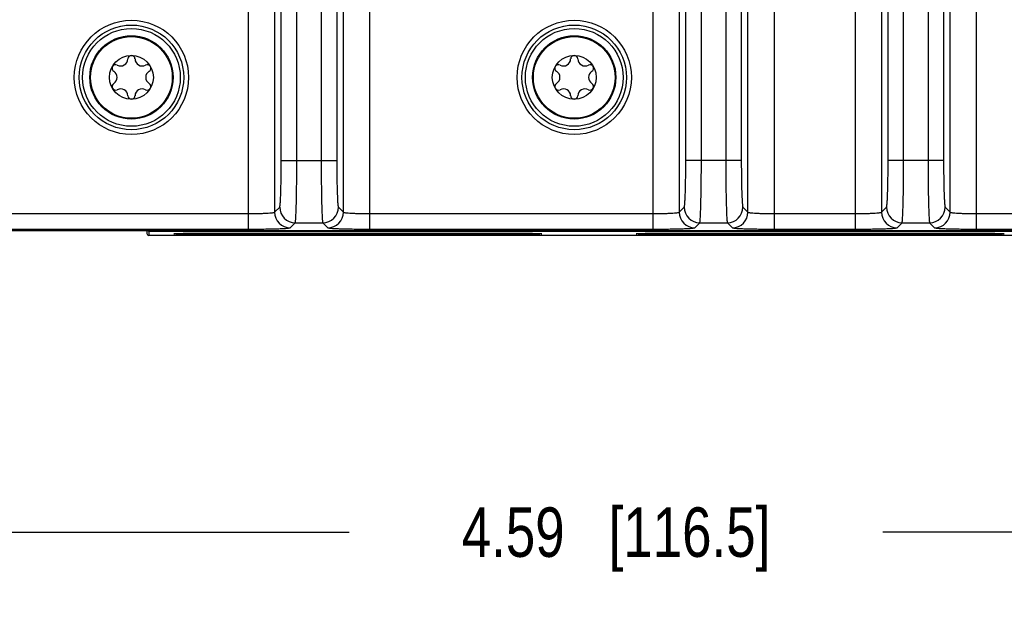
# Model space of a CAD drawing. Header units: inches. Extents: x 0 to 34, y 0 to 22.
# Tile 60 of 111: x 17.3 to 19.8, y 2.5 to 4. Entities that reach past the tile are written whole.
import ezdxf

# ---------------------------------------------------------------- set-up
doc = ezdxf.new("R2010")
doc.units = ezdxf.units.IN
doc.header["$LTSCALE"] = 1.87
doc.header["$MEASUREMENT"] = 0
doc.layers.get('0').update_dxf_attribs({"linetype": 'CONTINUOUS'})
doc.layers.add('COSMETIC', color=7, linetype='CONTINUOUS')
doc.layers.add('DIMENSIONS', color=7, linetype='CONTINUOUS')
doc.styles.get("Standard").update_dxf_attribs({"font": 'txt', "width": 0.8})
doc.dimstyles.new('DIMSTYLE_1', dxfattribs={"dimtxt": 0.125, "dimasz": 0.18, "dimexe": 0.125, "dimexo": 0.0625, "dimgap": 0.0625, "dimtad": 0, "dimtih": 1, "dimtoh": 1, "dimzin": 4, "dimdsep": 46, "dimtxsty": 'STANDARD', "dimblk": '_FILLED', "dimblk1": '_FILLED', "dimblk2": '_FILLED', "dimcen": 0.09, "dimadec": 0, "dimazin": 0, "dimtp": 0.01, "dimtm": 0.01, "dimtfac": 1, "dimtofl": 0, "dimtmove": 0, "dimatfit": 3, "dimldrblk": '_FILLED', "dimfxl": 1, "dimtolj": 1, "dimtzin": 4, "dimarcsym": 0})

# ---------------------------------------------------------------- blocks, each defined once
blk = doc.blocks.new('_FILLED')
at = {"color": 0, "linetype": 'BYBLOCK'}
blk.add_solid([(0, 0), (-1, 0.174), (-1, -0.174)], dxfattribs=at)
blk = doc.blocks.new('*D15')
at = {"layer": 'DIMENSIONS', "color": 2, "linetype": 'CONTINUOUS'}
for p, q in [((16.5599, 3.9909), (16.5599, 2.5342)), ((21.1479, 3.9909), (21.1479, 2.5342)), ((16.5599, 2.6592), (18.1789, 2.6592)), ((21.1479, 2.6592), (19.5289, 2.6592))]:
    blk.add_line(p, q, dxfattribs=at)
at = {"layer": 'DIMENSIONS', "color": 2, "linetype": 'CONTINUOUS', "xscale": 0.18, "yscale": 0.18, "zscale": 0.18, "rotation": 180}
blk.add_blockref('_FILLED', (16.5599, 2.6592), dxfattribs=at)
at = {"layer": 'DIMENSIONS', "color": 2, "linetype": 'CONTINUOUS', "xscale": 0.18, "yscale": 0.18, "zscale": 0.18}
blk.add_blockref('_FILLED', (21.1479, 2.6592), dxfattribs=at)
at = {"layer": 'DIMENSIONS', "color": 2, "linetype": 'CONTINUOUS', "insert": (18.8539, 2.7217), "char_height": 0.125, "width": 1.225, "attachment_point": 2, "line_spacing_factor": 0.9}
blk.add_mtext('4.59{\\Ftxt.shx;\\W1.000000;\\H0.125000; }[116.5]', dxfattribs=at)
blk = doc.blocks.new('*D16')
at = {"layer": 'DIMENSIONS', "color": 2, "linetype": 'CONTINUOUS'}
for p, q in [((13.6487, 4.9202), (13.6487, 1.0342)), ((22.2897, 3.4467), (22.2897, 1.0342)), ((13.6487, 1.1592), (17.2942, 1.1592)), ((22.2897, 1.1592), (18.6442, 1.1592))]:
    blk.add_line(p, q, dxfattribs=at)
at = {"layer": 'DIMENSIONS', "color": 2, "linetype": 'CONTINUOUS', "xscale": 0.18, "yscale": 0.18, "zscale": 0.18, "rotation": 180}
blk.add_blockref('_FILLED', (13.6487, 1.1592), dxfattribs=at)
at = {"layer": 'DIMENSIONS', "color": 2, "linetype": 'CONTINUOUS', "xscale": 0.18, "yscale": 0.18, "zscale": 0.18}
blk.add_blockref('_FILLED', (22.2897, 1.1592), dxfattribs=at)
at = {"layer": 'DIMENSIONS', "color": 2, "linetype": 'CONTINUOUS', "insert": (17.9692, 1.2217), "char_height": 0.125, "width": 1.225, "attachment_point": 2, "line_spacing_factor": 0.9}
blk.add_mtext('8.64{\\Ftxt.shx;\\W1.000000;\\H0.125000; }[219.5]', dxfattribs=at)
blk = doc.blocks.new('*D17')
at = {"layer": 'DIMENSIONS', "color": 2, "linetype": 'CONTINUOUS'}
for p, q in [((13.7107, 3.5503), (13.7107, 1.7842)), ((22.2897, 3.4467), (22.2897, 1.7842)), ((13.7107, 1.9092), (17.3252, 1.9092)), ((22.2897, 1.9092), (18.6752, 1.9092))]:
    blk.add_line(p, q, dxfattribs=at)
at = {"layer": 'DIMENSIONS', "color": 2, "linetype": 'CONTINUOUS', "xscale": 0.18, "yscale": 0.18, "zscale": 0.18, "rotation": 180}
blk.add_blockref('_FILLED', (13.7107, 1.9092), dxfattribs=at)
at = {"layer": 'DIMENSIONS', "color": 2, "linetype": 'CONTINUOUS', "xscale": 0.18, "yscale": 0.18, "zscale": 0.18}
blk.add_blockref('_FILLED', (22.2897, 1.9092), dxfattribs=at)
at = {"layer": 'DIMENSIONS', "color": 2, "linetype": 'CONTINUOUS', "insert": (18.0002, 1.9717), "char_height": 0.125, "width": 1.225, "attachment_point": 2, "line_spacing_factor": 0.9}
blk.add_mtext('8.58{\\Ftxt.shx;\\W1.000000;\\H0.125000; }[217.9]', dxfattribs=at)

msp = doc.modelspace()

# ---------------------------------------------------------------- linework, layer by layer
at = {"color": 7, "linetype": 'CONTINUOUS'}
for p, q in [((17.9232, 6.8623), (17.9232, 3.4251)), ((18.2309, 3.4251), (18.2309, 6.8623)), ((18.9469, 6.8623), (18.9469, 3.4251)), ((19.2545, 3.4251), (19.2545, 6.8623)), ((19.4587, 6.8623), (19.4587, 3.4251)), ((19.7663, 3.4251), (19.7663, 6.8623)), ((17.9901, 6.8194), (17.9901, 3.468)), ((18.164, 3.468), (18.164, 6.8194)), ((19.0137, 6.8194), (19.0137, 3.468)), ((19.1876, 3.468), (19.1876, 6.8194)), ((19.5256, 6.8194), (19.5256, 3.468)), ((19.6995, 3.468), (19.6995, 6.8194)), ((18.0068, 3.5988), (18.0068, 6.6886)), ((18.0462, 3.5988), (18.0462, 6.6886)), ((18.108, 6.6886), (18.108, 3.5988)), ((18.1473, 6.6886), (18.1473, 3.5988)), ((19.0305, 3.5988), (19.0305, 6.6886)), ((19.0698, 3.5988), (19.0698, 6.6886)), ((19.1316, 6.6886), (19.1316, 3.5988)), ((19.1709, 6.6886), (19.1709, 3.5988)), ((19.5423, 3.5988), (19.5423, 6.6886)), ((19.5816, 3.5988), (19.5816, 6.6886)), ((19.6434, 6.6886), (19.6434, 3.5988)), ((19.6827, 6.6886), (19.6827, 3.5988)), ((18.0068, 3.5988), (18.1473, 3.5988)), ((19.1709, 3.5988), (19.0305, 3.5988)), ((19.6827, 3.5988), (19.5423, 3.5988)), ((17.2073, 3.4644), (17.9232, 3.4644)), ((17.9901, 3.468), (18.0029, 3.4808)), ((18.1513, 3.4808), (18.164, 3.468)), ((18.2309, 3.4644), (18.9469, 3.4644)), ((19.0137, 3.468), (19.0265, 3.4808)), ((19.1749, 3.4808), (19.1876, 3.468)), ((19.2545, 3.4644), (19.4587, 3.4644)), ((19.5256, 3.468), (19.5383, 3.4808)), ((19.6867, 3.4808), (19.6995, 3.468)), ((19.7663, 3.4644), (20.4823, 3.4644)), ((18.0295, 3.4287), (18.0422, 3.4414)), ((18.0422, 3.4414), (18.1119, 3.4414)), ((18.1119, 3.4414), (18.1247, 3.4287)), ((19.0531, 3.4287), (19.0658, 3.4414)), ((19.0658, 3.4414), (19.1356, 3.4414)), ((19.1356, 3.4414), (19.1483, 3.4287)), ((19.5649, 3.4287), (19.5776, 3.4414)), ((19.5776, 3.4414), (19.6474, 3.4414)), ((19.6474, 3.4414), (19.6601, 3.4287)), ((14.8066, 3.4216), (22.1795, 3.4216)), ((17.2073, 3.4251), (17.9232, 3.4251)), ((17.6667, 3.4216), (17.6669, 3.4141)), ((17.6717, 3.42), (22.1789, 3.42)), ((17.6717, 3.42), (17.6719, 3.4092)), ((17.8356, 3.4151), (18.5656, 3.4151)), ((17.8356, 3.4116), (17.8356, 3.4151)), ((18.2309, 3.4251), (18.9469, 3.4251)), ((18.5656, 3.4116), (18.5656, 3.4151)), ((19.0056, 3.4151), (19.7356, 3.4151)), ((19.0056, 3.4116), (19.0056, 3.4151)), ((19.2545, 3.4251), (19.4587, 3.4251)), ((19.7356, 3.4116), (19.7356, 3.4151)), ((19.7663, 3.4251), (20.4823, 3.4251)), ((22.1897, 3.4092), (17.6719, 3.4092)), ((18.5656, 3.4116), (17.8356, 3.4116)), ((19.7356, 3.4116), (19.0056, 3.4116))]:
    msp.add_line(p, q, dxfattribs=at)
for centre, radius in [((17.6277, 3.8087), 0.1445), ((18.7482, 3.8087), 0.1445), ((17.6277, 3.8087), 0.1236), ((17.6277, 3.8087), 0.1053), ((17.6277, 3.8087), 0.1033), ((18.7482, 3.8087), 0.1236), ((18.7482, 3.8087), 0.1053), ((18.7482, 3.8087), 0.1033), ((17.6277, 3.8087), 0.0555), ((18.7482, 3.8087), 0.0555)]:
    msp.add_circle(centre, radius, dxfattribs=at)
for centre, radius, start, end in [((17.6277, 3.855), 0.00906, 1.6303, 178.3697), ((18.7482, 3.855), 0.00906, 1.6303, 178.3697), ((17.5877, 3.8318), 0.00906, 61.6303, 238.3697), ((17.6006, 3.8557), 0.0181, 241.6303, 358.3697), ((17.6549, 3.8557), 0.0181, 181.6303, 298.3697), ((17.6678, 3.8318), 0.00906, 301.6303, 118.3697), ((18.7081, 3.8318), 0.00906, 61.6303, 238.3697), ((18.721, 3.8557), 0.0181, 241.6303, 358.3697), ((18.7754, 3.8557), 0.0181, 181.6303, 298.3697), ((18.7883, 3.8318), 0.00906, 301.6303, 118.3697), ((17.5734, 3.8087), 0.0181, 301.6303, 58.3697), ((17.682, 3.8087), 0.0181, 121.6303, 238.3697), ((18.6939, 3.8087), 0.0181, 301.6303, 58.3697), ((18.8025, 3.8087), 0.0181, 121.6303, 238.3697), ((17.5877, 3.7856), 0.00906, 121.6303, 298.3697), ((17.6678, 3.7856), 0.00906, 241.6303, 58.3697), ((18.7081, 3.7856), 0.00906, 121.6303, 298.3697), ((18.7883, 3.7856), 0.00906, 241.6303, 58.3697), ((17.6006, 3.7617), 0.0181, 1.6303, 118.3697), ((17.6277, 3.7625), 0.00906, 181.6303, 358.3697), ((17.6549, 3.7617), 0.0181, 61.6303, 178.3697), ((18.721, 3.7617), 0.0181, 1.6303, 118.3697), ((18.7482, 3.7625), 0.00906, 181.6303, 358.3697), ((18.7754, 3.7617), 0.0181, 61.6303, 178.3697), ((18.0295, 3.4681), 0.0394, 180.0842, 269.9158), ((18.0423, 3.4808), 0.0394, 180.0842, 269.9158), ((18.1119, 3.4808), 0.0394, 270.0842, 359.9158), ((18.1246, 3.4681), 0.0394, 270.0842, 359.9158), ((19.0532, 3.4681), 0.0394, 180.0842, 269.9158), ((19.0659, 3.4808), 0.0394, 180.0842, 269.9158), ((19.1355, 3.4808), 0.0394, 270.0842, 359.9158), ((19.1482, 3.4681), 0.0394, 270.0842, 359.9158), ((19.565, 3.4681), 0.0394, 180.0842, 269.9158), ((19.5777, 3.4808), 0.0394, 180.0842, 269.9158), ((19.6473, 3.4808), 0.0394, 270.0842, 359.9158), ((19.6601, 3.4681), 0.0394, 270.0842, 359.9158), ((17.6719, 3.4142), 0.005, 181.0003, 270.0003)]:
    msp.add_arc(centre, radius, start, end, dxfattribs=at)
for points, knots in [([(18.0029, 3.4808), (18.0031, 3.481), (18.0033, 3.4821), (18.0037, 3.484), (18.0041, 3.4872), (18.0046, 3.4932), (18.0052, 3.5032), (18.0058, 3.5178), (18.0062, 3.5353), (18.0067, 3.5626), (18.0068, 3.5841), (18.0068, 3.5988)], [0, 0, 0, 0, 0.008608, 0.025967, 0.052177, 0.087043, 0.181476, 0.305904, 0.455816, 0.625694, 1, 1, 1, 1]), ([(18.0422, 3.4414), (18.0425, 3.4418), (18.0427, 3.4432), (18.0431, 3.4458), (18.0434, 3.4499), (18.0438, 3.4554), (18.0441, 3.4622), (18.0446, 3.4736), (18.0451, 3.4907), (18.0456, 3.5141), (18.0459, 3.5405), (18.0461, 3.5691), (18.0462, 3.5888), (18.0462, 3.5988)], [0, 0, 0, 0, 0.008329, 0.025568, 0.051713, 0.086547, 0.129768, 0.180991, 0.305481, 0.455478, 0.625459, 0.809245, 1, 1, 1, 1]), ([(18.108, 3.5988), (18.108, 3.5888), (18.108, 3.5691), (18.1082, 3.5405), (18.1086, 3.5141), (18.109, 3.4907), (18.1095, 3.4736), (18.11, 3.4622), (18.1104, 3.4554), (18.1107, 3.4499), (18.1111, 3.4458), (18.1115, 3.4432), (18.1117, 3.4418), (18.1119, 3.4414)], [0, 0, 0, 0, 0.190755, 0.374541, 0.544522, 0.694519, 0.819009, 0.870232, 0.913453, 0.948287, 0.974432, 0.991671, 1, 1, 1, 1]), ([(18.1473, 3.5988), (18.1473, 3.5841), (18.1474, 3.5626), (18.1479, 3.5353), (18.1484, 3.5178), (18.149, 3.5032), (18.1495, 3.4932), (18.1501, 3.4872), (18.1504, 3.484), (18.1508, 3.4821), (18.151, 3.481), (18.1513, 3.4808)], [0, 0, 0, 0, 0.374306, 0.544184, 0.694096, 0.818524, 0.912957, 0.947823, 0.974033, 0.991392, 1, 1, 1, 1]), ([(19.0265, 3.4808), (19.0267, 3.481), (19.027, 3.4821), (19.0274, 3.484), (19.0277, 3.4872), (19.0282, 3.4932), (19.0288, 3.5032), (19.0294, 3.5178), (19.0299, 3.5353), (19.0303, 3.5626), (19.0305, 3.5841), (19.0305, 3.5988)], [0, 0, 0, 0, 0.008608, 0.025967, 0.052177, 0.087043, 0.181476, 0.305904, 0.455816, 0.625694, 1, 1, 1, 1]), ([(19.0658, 3.4414), (19.0661, 3.4418), (19.0663, 3.4432), (19.0667, 3.4458), (19.067, 3.4499), (19.0674, 3.4554), (19.0678, 3.4622), (19.0682, 3.4736), (19.0687, 3.4907), (19.0692, 3.5141), (19.0696, 3.5405), (19.0698, 3.5691), (19.0698, 3.5888), (19.0698, 3.5988)], [0, 0, 0, 0, 0.008329, 0.025568, 0.051713, 0.086547, 0.129768, 0.180991, 0.305481, 0.455478, 0.625459, 0.809245, 1, 1, 1, 1]), ([(19.1316, 3.5988), (19.1316, 3.5888), (19.1316, 3.5691), (19.1318, 3.5405), (19.1322, 3.5141), (19.1327, 3.4907), (19.1332, 3.4736), (19.1336, 3.4622), (19.134, 3.4554), (19.1343, 3.4499), (19.1347, 3.4458), (19.1351, 3.4432), (19.1353, 3.4418), (19.1356, 3.4414)], [0, 0, 0, 0, 0.190755, 0.374541, 0.544522, 0.694519, 0.819009, 0.870232, 0.913453, 0.948287, 0.974432, 0.991671, 1, 1, 1, 1]), ([(19.1709, 3.5988), (19.1709, 3.5841), (19.1711, 3.5626), (19.1715, 3.5353), (19.172, 3.5178), (19.1726, 3.5032), (19.1731, 3.4932), (19.1737, 3.4872), (19.174, 3.484), (19.1744, 3.4821), (19.1747, 3.481), (19.1749, 3.4808)], [0, 0, 0, 0, 0.374306, 0.544184, 0.694096, 0.818524, 0.912957, 0.947823, 0.974033, 0.991392, 1, 1, 1, 1]), ([(19.5383, 3.4808), (19.5385, 3.481), (19.5388, 3.4821), (19.5392, 3.484), (19.5395, 3.4872), (19.5401, 3.4932), (19.5406, 3.5032), (19.5412, 3.5178), (19.5417, 3.5353), (19.5422, 3.5626), (19.5423, 3.5841), (19.5423, 3.5988)], [0, 0, 0, 0, 0.008608, 0.025967, 0.052177, 0.087043, 0.181476, 0.305904, 0.455816, 0.625694, 1, 1, 1, 1]), ([(19.5776, 3.4414), (19.5779, 3.4418), (19.5781, 3.4432), (19.5785, 3.4458), (19.5789, 3.4499), (19.5792, 3.4554), (19.5796, 3.4622), (19.58, 3.4736), (19.5805, 3.4907), (19.581, 3.5141), (19.5814, 3.5405), (19.5816, 3.5691), (19.5816, 3.5888), (19.5816, 3.5988)], [0, 0, 0, 0, 0.008329, 0.025568, 0.051713, 0.086547, 0.129768, 0.180991, 0.305481, 0.455478, 0.625459, 0.809245, 1, 1, 1, 1]), ([(19.6434, 3.5988), (19.6434, 3.5888), (19.6434, 3.5691), (19.6437, 3.5405), (19.644, 3.5141), (19.6445, 3.4907), (19.645, 3.4736), (19.6454, 3.4622), (19.6458, 3.4554), (19.6462, 3.4499), (19.6465, 3.4458), (19.6469, 3.4432), (19.6471, 3.4418), (19.6474, 3.4414)], [0, 0, 0, 0, 0.190755, 0.374541, 0.544522, 0.694519, 0.819009, 0.870232, 0.913453, 0.948287, 0.974432, 0.991671, 1, 1, 1, 1]), ([(19.6827, 3.5988), (19.6827, 3.5841), (19.6829, 3.5626), (19.6834, 3.5353), (19.6838, 3.5178), (19.6844, 3.5032), (19.685, 3.4932), (19.6855, 3.4872), (19.6858, 3.484), (19.6862, 3.4821), (19.6865, 3.481), (19.6867, 3.4808)], [0, 0, 0, 0, 0.374306, 0.544184, 0.694096, 0.818524, 0.912957, 0.947823, 0.974033, 0.991392, 1, 1, 1, 1]), ([(17.9232, 3.4644), (17.9316, 3.4644), (17.9438, 3.4646), (17.9593, 3.465), (17.9692, 3.4654), (17.9774, 3.466), (17.9838, 3.4665), (17.9875, 3.4672), (17.9898, 3.4675), (17.9901, 3.468)], [0, 0, 0, 0, 0.373675, 0.543226, 0.692887, 0.817155, 0.911585, 0.972972, 1, 1, 1, 1]), ([(18.164, 3.468), (18.1643, 3.4675), (18.1666, 3.4672), (18.1704, 3.4665), (18.1768, 3.466), (18.1849, 3.4654), (18.1949, 3.465), (18.2104, 3.4646), (18.2225, 3.4644), (18.2309, 3.4644)], [0, 0, 0, 0, 0.027028, 0.088415, 0.182845, 0.307114, 0.456775, 0.626326, 1, 1, 1, 1]), ([(18.9469, 3.4644), (18.9552, 3.4644), (18.9674, 3.4646), (18.9829, 3.465), (18.9928, 3.4654), (19.001, 3.466), (19.0074, 3.4665), (19.0111, 3.4672), (19.0134, 3.4675), (19.0137, 3.468)], [0, 0, 0, 0, 0.373675, 0.543226, 0.692887, 0.817155, 0.911585, 0.972972, 1, 1, 1, 1]), ([(19.1876, 3.468), (19.188, 3.4675), (19.1902, 3.4672), (19.194, 3.4665), (19.2004, 3.466), (19.2086, 3.4654), (19.2185, 3.465), (19.234, 3.4646), (19.2462, 3.4644), (19.2545, 3.4644)], [0, 0, 0, 0, 0.027028, 0.088415, 0.182845, 0.307114, 0.456775, 0.626326, 1, 1, 1, 1]), ([(19.4587, 3.4644), (19.467, 3.4644), (19.4792, 3.4646), (19.4947, 3.465), (19.5046, 3.4654), (19.5128, 3.466), (19.5192, 3.4665), (19.523, 3.4672), (19.5252, 3.4675), (19.5256, 3.468)], [0, 0, 0, 0, 0.373675, 0.543226, 0.692887, 0.817155, 0.911585, 0.972972, 1, 1, 1, 1]), ([(19.6995, 3.468), (19.6998, 3.4675), (19.7021, 3.4672), (19.7058, 3.4665), (19.7122, 3.466), (19.7204, 3.4654), (19.7303, 3.465), (19.7458, 3.4646), (19.758, 3.4644), (19.7663, 3.4644)], [0, 0, 0, 0, 0.027028, 0.088415, 0.182845, 0.307114, 0.456775, 0.626326, 1, 1, 1, 1]), ([(17.6717, 3.42), (17.6711, 3.42), (17.6697, 3.4203), (17.6686, 3.4211), (17.6681, 3.4216)], [0, 0, 0, 0, 0.483787, 1, 1, 1, 1]), ([(17.8356, 3.4116), (17.8291, 3.4116), (17.8162, 3.4116), (17.7974, 3.4117), (17.78, 3.4119), (17.7668, 3.4121), (17.7576, 3.4122), (17.7517, 3.4124), (17.7467, 3.4125), (17.7425, 3.4127), (17.7396, 3.4128), (17.7378, 3.4129), (17.7368, 3.413), (17.7359, 3.4131), (17.7356, 3.4132), (17.735, 3.4133), (17.7351, 3.4134)], [0, 0, 0, 0, 0.19538, 0.385416, 0.560012, 0.712268, 0.778331, 0.836719, 0.886835, 0.928205, 0.960438, 0.973026, 0.983223, 0.991005, 0.996364, 1, 1, 1, 1]), ([(17.7351, 3.4134), (17.7351, 3.4134), (17.7353, 3.4135), (17.7358, 3.4136), (17.7365, 3.4136), (17.7374, 3.4137), (17.7385, 3.4138), (17.7405, 3.4139), (17.7435, 3.4141), (17.7478, 3.4142), (17.7529, 3.4144), (17.7588, 3.4145), (17.7654, 3.4146), (17.7727, 3.4147), (17.7835, 3.4149), (17.7981, 3.415), (17.8166, 3.4151), (17.8292, 3.4151), (17.8356, 3.4151)], [0, 0, 0, 0, 0.002196, 0.006659, 0.013435, 0.022527, 0.033917, 0.04758, 0.081595, 0.124258, 0.175186, 0.233914, 0.29986, 0.372337, 0.450657, 0.622452, 0.808724, 1, 1, 1, 1]), ([(17.9232, 3.4251), (17.9365, 3.4251), (17.9558, 3.4252), (17.9804, 3.4257), (17.9962, 3.4261), (18.0093, 3.4266), (18.0183, 3.4271), (18.0237, 3.4276), (18.0265, 3.4279), (18.0283, 3.4283), (18.0293, 3.4285), (18.0295, 3.4287)], [0, 0, 0, 0, 0.374319, 0.544171, 0.69409, 0.818514, 0.91294, 0.94782, 0.974033, 0.9914, 1, 1, 1, 1]), ([(18.1247, 3.4287), (18.1249, 3.4285), (18.1259, 3.4283), (18.1276, 3.4279), (18.1304, 3.4276), (18.1359, 3.4271), (18.1449, 3.4266), (18.158, 3.4261), (18.1737, 3.4257), (18.1983, 3.4252), (18.2176, 3.4251), (18.2309, 3.4251)], [0, 0, 0, 0, 0.0086, 0.025967, 0.05218, 0.08706, 0.181487, 0.305911, 0.455829, 0.625681, 1, 1, 1, 1]), ([(18.5656, 3.4151), (18.5721, 3.4151), (18.5847, 3.4151), (18.6031, 3.415), (18.6178, 3.4149), (18.6286, 3.4147), (18.6359, 3.4146), (18.6425, 3.4145), (18.6484, 3.4144), (18.6535, 3.4142), (18.6578, 3.4141), (18.6608, 3.4139), (18.6628, 3.4138), (18.6639, 3.4137), (18.6648, 3.4136), (18.6655, 3.4136), (18.6659, 3.4135), (18.6662, 3.4134), (18.6662, 3.4134)], [0, 0, 0, 0, 0.191152, 0.377412, 0.549268, 0.627601, 0.700084, 0.766038, 0.824779, 0.875717, 0.918389, 0.952411, 0.966076, 0.977468, 0.986562, 0.99334, 0.997803, 1, 1, 1, 1]), ([(18.6662, 3.4134), (18.6663, 3.4133), (18.6657, 3.4132), (18.6654, 3.4131), (18.6645, 3.413), (18.6635, 3.4129), (18.6616, 3.4128), (18.6588, 3.4127), (18.6546, 3.4125), (18.6496, 3.4124), (18.6437, 3.4122), (18.6345, 3.4121), (18.6213, 3.4119), (18.6039, 3.4117), (18.5851, 3.4116), (18.5722, 3.4116), (18.5656, 3.4116)], [0, 0, 0, 0, 0.003635, 0.008993, 0.016773, 0.026967, 0.039554, 0.07178, 0.113142, 0.163247, 0.221622, 0.287676, 0.439915, 0.61445, 0.804495, 1, 1, 1, 1]), ([(19.0056, 3.4116), (18.9991, 3.4116), (18.9862, 3.4116), (18.9674, 3.4117), (18.95, 3.4119), (18.9368, 3.4121), (18.9276, 3.4122), (18.9217, 3.4124), (18.9167, 3.4125), (18.9125, 3.4127), (18.9096, 3.4128), (18.9078, 3.4129), (18.9068, 3.413), (18.9059, 3.4131), (18.9056, 3.4132), (18.905, 3.4133), (18.9051, 3.4134)], [0, 0, 0, 0, 0.19538, 0.385416, 0.560012, 0.712268, 0.778331, 0.836719, 0.886835, 0.928205, 0.960438, 0.973026, 0.983223, 0.991005, 0.996364, 1, 1, 1, 1]), ([(18.9051, 3.4134), (18.9051, 3.4134), (18.9053, 3.4135), (18.9058, 3.4136), (18.9065, 3.4136), (18.9074, 3.4137), (18.9085, 3.4138), (18.9105, 3.4139), (18.9135, 3.4141), (18.9178, 3.4142), (18.9229, 3.4144), (18.9288, 3.4145), (18.9354, 3.4146), (18.9427, 3.4147), (18.9535, 3.4149), (18.9681, 3.415), (18.9866, 3.4151), (18.9992, 3.4151), (19.0056, 3.4151)], [0, 0, 0, 0, 0.002196, 0.006659, 0.013435, 0.022527, 0.033917, 0.04758, 0.081595, 0.124258, 0.175186, 0.233914, 0.29986, 0.372337, 0.450657, 0.622452, 0.808724, 1, 1, 1, 1]), ([(18.9469, 3.4251), (18.9601, 3.4251), (18.9794, 3.4252), (19.0041, 3.4257), (19.0198, 3.4261), (19.0329, 3.4266), (19.0419, 3.4271), (19.0474, 3.4276), (19.0501, 3.4279), (19.0519, 3.4283), (19.0529, 3.4285), (19.0531, 3.4287)], [0, 0, 0, 0, 0.374319, 0.544171, 0.69409, 0.818514, 0.91294, 0.94782, 0.974033, 0.9914, 1, 1, 1, 1]), ([(19.1483, 3.4287), (19.1485, 3.4285), (19.1495, 3.4283), (19.1512, 3.4279), (19.154, 3.4276), (19.1595, 3.4271), (19.1685, 3.4266), (19.1816, 3.4261), (19.1973, 3.4257), (19.222, 3.4252), (19.2413, 3.4251), (19.2545, 3.4251)], [0, 0, 0, 0, 0.0086, 0.025967, 0.05218, 0.08706, 0.181487, 0.305911, 0.455829, 0.625681, 1, 1, 1, 1]), ([(19.4587, 3.4251), (19.4719, 3.4251), (19.4913, 3.4252), (19.5159, 3.4257), (19.5316, 3.4261), (19.5447, 3.4266), (19.5537, 3.4271), (19.5592, 3.4276), (19.562, 3.4279), (19.5637, 3.4283), (19.5647, 3.4285), (19.5649, 3.4287)], [0, 0, 0, 0, 0.374319, 0.544171, 0.69409, 0.818514, 0.91294, 0.94782, 0.974033, 0.9914, 1, 1, 1, 1]), ([(19.6601, 3.4287), (19.6603, 3.4285), (19.6613, 3.4283), (19.6631, 3.4279), (19.6658, 3.4276), (19.6713, 3.4271), (19.6803, 3.4266), (19.6934, 3.4261), (19.7091, 3.4257), (19.7338, 3.4252), (19.7531, 3.4251), (19.7663, 3.4251)], [0, 0, 0, 0, 0.0086, 0.025967, 0.05218, 0.08706, 0.181487, 0.305911, 0.455829, 0.625681, 1, 1, 1, 1]), ([(19.7356, 3.4151), (19.7421, 3.4151), (19.7547, 3.4151), (19.7731, 3.415), (19.7878, 3.4149), (19.7986, 3.4147), (19.8059, 3.4146), (19.8125, 3.4145), (19.8184, 3.4144), (19.8235, 3.4142), (19.8278, 3.4141), (19.8308, 3.4139), (19.8328, 3.4138), (19.8339, 3.4137), (19.8348, 3.4136), (19.8355, 3.4136), (19.8359, 3.4135), (19.8362, 3.4134), (19.8362, 3.4134)], [0, 0, 0, 0, 0.191152, 0.377412, 0.549268, 0.627601, 0.700084, 0.766038, 0.824779, 0.875717, 0.918389, 0.952411, 0.966076, 0.977468, 0.986562, 0.99334, 0.997803, 1, 1, 1, 1]), ([(19.8362, 3.4134), (19.8363, 3.4133), (19.8357, 3.4132), (19.8354, 3.4131), (19.8345, 3.413), (19.8335, 3.4129), (19.8316, 3.4128), (19.8288, 3.4127), (19.8246, 3.4125), (19.8196, 3.4124), (19.8137, 3.4122), (19.8045, 3.4121), (19.7913, 3.4119), (19.7739, 3.4117), (19.7551, 3.4116), (19.7422, 3.4116), (19.7356, 3.4116)], [0, 0, 0, 0, 0.003635, 0.008993, 0.016773, 0.026967, 0.039554, 0.07178, 0.113142, 0.163247, 0.221622, 0.287676, 0.439915, 0.61445, 0.804495, 1, 1, 1, 1])]:
    msp.add_open_spline(points, degree=3, knots=knots, dxfattribs=at)
at = {"layer": 'COSMETIC', "color": 7, "linetype": 'CONTINUOUS'}
for centre in [(17.6277, 3.8087), (18.7482, 3.8087)]:
    msp.add_circle(centre, 0.1323, dxfattribs=at)

# ---------------------------------------------------------------- dimensions: what is measured, and where the dimension line sits
at = {"layer": 'DIMENSIONS', "color": 2, "linetype": 'CONTINUOUS'}
for base, p1, p2, picture, middle in [((22.2897, 1.1592), (13.6487, 4.9827), (22.2897, 3.5092), '*D16', (17.9692, 1.1592)), ((21.1479, 2.6592), (16.5599, 4.0534), (21.1479, 4.0534), '*D15', (18.8539, 2.6592))]:
    dim = msp.add_linear_dim(base=base, p1=p1, p2=p2, dimstyle='DIMSTYLE_1', dxfattribs=at)
    dim.commit()
    dim.dimension.update_dxf_attribs({"geometry": picture, "text_midpoint": middle, "dimtype": 160})
dim = msp.add_linear_dim(base=(13.7107, 1.9092), p1=(22.2897, 3.5092), p2=(13.7107, 3.6128), angle=180, dimstyle='DIMSTYLE_1', dxfattribs=at)
dim.commit()
dim.dimension.update_dxf_attribs({"geometry": '*D17', "text_midpoint": (18.0002, 1.9092), "dimtype": 160})

doc.saveas('drawing.dxf')
